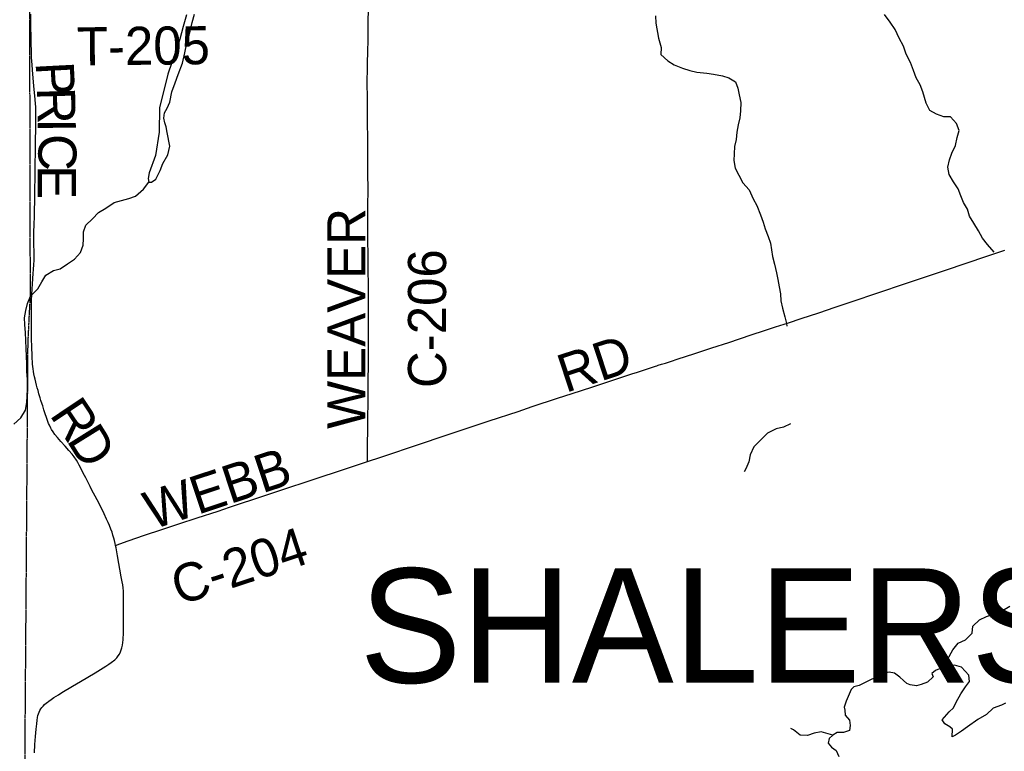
# Model space of a CAD drawing. Header units: feet. Extents: x 2113747 to 2516209, y 960708 to 1356798.
# Tile 121 of 253: x 2298881 to 2306634, y 1170927 to 1176686. Entities that reach past the tile are written whole.
import ezdxf

# ---------------------------------------------------------------- set-up
doc = ezdxf.new("R2010")
doc.units = ezdxf.units.FT
doc.header["$LTSCALE"] = 50
doc.header["$MEASUREMENT"] = 0
doc.linetypes.add('OhDOT_USTN3', pattern=[0.22, 0.165, -0.055])
for name, color, linetype in [('0_Xref', 7, 'Continuous'), ('GM_X_County_Road', 3, 'Continuous'), ('GM_X_County_Road_Text', 3, 'Continuous'), ('GM_X_Minor_Lake', 5, 'Continuous'), ('GM_X_Minor_River', 5, 'Continuous'), ('GM_X_Township', 251, 'OhDOT_USTN3'), ('GM_X_Township_Road', 4, 'Continuous'), ('GM_X_Township_Road_Text', 4, 'Continuous'), ('GM_X_Township_Text', 251, 'Continuous')]:
    doc.layers.add(name, color=color, linetype=linetype)
doc.styles.add('Styledgn030', font='dgn030.shx')
doc.styles.add('Styledgn031', font='dgn031.shx')

# ---------------------------------------------------------------- blocks, each defined once
blk = doc.blocks.new('POR')
at = {"layer": 'GM_X_County_Road', "flags": 128}
for points in [[(2301619.510924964, 1173208.349116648), (2301620.035858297, 1173270.848991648), (2301622.168399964, 1173530.034824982), (2301625.285191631, 1173693.879641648), (2301625.908549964, 1173818.354458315), (2301626.433483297, 1173995.552266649), (2301626.991224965, 1174067.697791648), (2301627.024033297, 1174294.206524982), (2301627.647391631, 1174431.968716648), (2301626.564716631, 1174546.830691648), (2301624.957108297, 1174766.712141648), (2301624.432174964, 1174819.205474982), (2301622.102783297, 1174966.646124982), (2301621.380999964, 1175048.568533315), (2301621.216958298, 1175195.976374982), (2301623.513541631, 1175369.499649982), (2301622.266824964, 1175457.852491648), (2301622.234016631, 1175566.119991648), (2301622.135591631, 1175661.264158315), (2301620.692024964, 1175759.623541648), (2301619.674966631, 1175867.956658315), (2301619.314074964, 1176005.784466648), (2301618.231399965, 1176087.772491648), (2301617.148724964, 1176169.858941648), (2301619.379691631, 1176327.502983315), (2301620.527983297, 1176360.212891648), (2301622.332441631, 1176419.202274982), (2301623.907241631, 1176540.396258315), (2301624.694641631, 1176612.574591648), (2301627.909858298, 1176822.449499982)], [(2301619.510924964, 1173208.349116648), (2301723.316491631, 1173241.846424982), (2302037.685941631, 1173346.931516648), (2302214.982174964, 1173406.839533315), (2302576.136308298, 1173527.213308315), (2302807.008549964, 1173602.672474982), (2302915.702558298, 1173639.942741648), (2303114.881949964, 1173706.149958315), (2303174.068183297, 1173725.769341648), (2303295.721483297, 1173765.172149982), (2303401.889249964, 1173799.456858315), (2303520.524183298, 1173837.908224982), (2303701.429333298, 1173897.258499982), (2303745.130033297, 1173911.234849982), (2303887.288541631, 1173958.413233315), (2303896.671724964, 1173961.530024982), (2303908.942041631, 1173965.368599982), (2303933.712333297, 1173973.472258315), (2303964.781824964, 1173983.281949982), (2303973.804116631, 1173985.972233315), (2304004.41429163, 1173994.928908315), (2304066.750124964, 1174015.073224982), (2304188.469041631, 1174054.738499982), (2304331.644608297, 1174102.212158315), (2304465.404183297, 1174146.175324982), (2304639.452391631, 1174204.344499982), (2304745.193649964, 1174239.285374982), (2304832.299774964, 1174268.189516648), (2304935.580408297, 1174300.735383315), (2305035.350549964, 1174333.740566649), (2305172.259724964, 1174379.409766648), (2305302.541616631, 1174423.602591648), (2305466.944174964, 1174479.278333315), (2305606.773291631, 1174526.423908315), (2305887.054883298, 1174619.501149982), (2306201.555566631, 1174724.323774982), (2306300.669541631, 1174759.133416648), (2306372.027666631, 1174783.641241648), (2306455.721724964, 1174812.217299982), (2306542.795041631, 1174841.055824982), (2306636.528449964, 1174870.944216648)], [(2299636.148749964, 1172546.178524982), (2299670.302224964, 1172559.761174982), (2299733.720733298, 1172583.186324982), (2299862.723099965, 1172627.411958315), (2300000.813374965, 1172673.770133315), (2300133.555891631, 1172718.520699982), (2300277.059541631, 1172765.206958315), (2300442.577583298, 1172818.487691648), (2300532.636458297, 1172849.491566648), (2300810.358999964, 1172939.812908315), (2300944.052958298, 1172985.318066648), (2301183.914683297, 1173064.747041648), (2301446.348541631, 1173149.523774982), (2301564.032033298, 1173190.468574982), (2301619.510924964, 1173208.349116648)]]:
    blk.add_lwpolyline(points, dxfattribs=at)
at = {"layer": 'GM_X_Minor_Lake'}
blk.add_line((2300140.899999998, 1176532.67), (2300047.099999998, 1176257.58), dxfattribs=at)
at = {"layer": 'GM_X_Minor_Lake', "flags": 128}
for points in [[(2300047.099999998, 1176257.58), (2299981.209999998, 1175992.72), (2299978.699999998, 1175800.45), (2299950.149999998, 1175615.98), (2299899.249999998, 1175479.4), (2299893.599999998, 1175435.3), (2299897.809999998, 1175407.29), (2299917.789999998, 1175407.45), (2299953.569999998, 1175431.76), (2299987.029999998, 1175498.1), (2300008.579999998, 1175554.35), (2300048.009999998, 1175622.74), (2300063.469999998, 1175690.95), (2300040.659999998, 1175798.92), (2300034.319999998, 1175842.93), (2300024.079999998, 1175874.89), (2300015.819999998, 1175910.88), (2300021.479999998, 1175952.98), (2300043.189999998, 1175989.19), (2300062.809999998, 1176035.41), (2300078.169999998, 1176117.63), (2300103.589999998, 1176187.92), (2300129.069999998, 1176254.21), (2300162.349999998, 1176342.59), (2300179.699999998, 1176424.83), (2300197.099999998, 1176501.07), (2300222.349999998, 1176595.38), (2300237.809999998, 1176663.6), (2300257.279999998, 1176729.84)], [(2300193.369999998, 1176725.34), (2300168.099999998, 1176633.02), (2300140.899999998, 1176532.67)], [(2306643.939999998, 1171305.46), (2306612.079999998, 1171291.2), (2306546.319999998, 1171266.66), (2306492.759999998, 1171216.19), (2306425.109999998, 1171177.63), (2306343.619999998, 1171120.93), (2306295.939999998, 1171084.53), (2306250.209999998, 1171054.14), (2306224.339999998, 1171041.93), (2306225.869999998, 1171102.02), (2306205.739999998, 1171119.89), (2306165.599999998, 1171143.61), (2306145.379999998, 1171173.5), (2306198.839999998, 1171237.98), (2306232.569999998, 1171268.28), (2306254.199999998, 1171314.5), (2306291.669999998, 1171378.87), (2306329.209999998, 1171433.23), (2306358.859999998, 1171475.5), (2306354.469999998, 1171525.53), (2306296.029999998, 1171589.17), (2306241.949999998, 1171604.78), (2306168.099999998, 1171594.2), (2306092.399999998, 1171563.58), (2306062.609999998, 1171539.33), (2306072.799999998, 1171513.38), (2306029.169999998, 1171470.99), (2305979.349999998, 1171452.59), (2305943.459999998, 1171442.3), (2305891.439999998, 1171449.91), (2305865.389999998, 1171459.73)], [(2305865.389999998, 1171459.73), (2305839.229999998, 1171483.56), (2305811.039999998, 1171511.38), (2305768.819999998, 1171543.1), (2305726.809999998, 1171548.78), (2305670.919999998, 1171540.35), (2305649.069999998, 1171524.16), (2305613.239999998, 1171505.86), (2305575.419999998, 1171487.55), (2305491.819999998, 1171444.86), (2305449.919999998, 1171434.53), (2305428.119999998, 1171412.33), (2305412.409999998, 1171376.17), (2305388.849999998, 1171321.92), (2305373.219999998, 1171275.73), (2305377.399999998, 1171251.74), (2305381.719999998, 1171211.73), (2305415.989999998, 1171171.94), (2305420.319999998, 1171129.91), (2305414.619999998, 1171091.82), (2305366.789999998, 1171075.43), (2305316.819999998, 1171075.06), (2305283.009999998, 1171054.77), (2305255.249999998, 1171026.53), (2305247.539999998, 1170990.42), (2305271.769999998, 1170958.56), (2305309.929999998, 1170932.82), (2305330.269999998, 1170886.92)]]:
    blk.add_lwpolyline(points, dxfattribs=at)
at = {"layer": 'GM_X_Minor_River', "flags": 128}
for points in [[(2303886.399999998, 1176715.59), (2303890.829999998, 1176659.55), (2303911.739999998, 1176539.55), (2303932.269999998, 1176467.6), (2303928.709999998, 1176411.5), (2303983.049999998, 1176361.85), (2304035.249999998, 1176330.2), (2304099.399999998, 1176304.67), (2304157.499999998, 1176285.07), (2304211.549999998, 1176273.48), (2304291.549999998, 1176264.07), (2304343.569999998, 1176256.46), (2304415.599999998, 1176244.99), (2304465.689999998, 1176227.36), (2304517.879999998, 1176197.71), (2304534.269999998, 1176145.76), (2304546.659999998, 1176093.79), (2304559.109999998, 1176033.8), (2304555.609999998, 1175969.69), (2304550.039999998, 1175913.57), (2304538.469999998, 1175859.42), (2304526.939999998, 1175799.25), (2304523.379999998, 1175743.14), (2304509.829999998, 1175686.96), (2304506.279999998, 1175628.86), (2304504.679999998, 1175576.77), (2304513.139999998, 1175516.75), (2304543.529999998, 1175462.92), (2304573.979999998, 1175401.06), (2304624.359999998, 1175347.37), (2304656.879999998, 1175275.53), (2304685.259999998, 1175223.68), (2304713.809999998, 1175149.8), (2304734.239999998, 1175091.87), (2304750.619999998, 1175039.94), (2304775.079999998, 1174978.04), (2304791.469999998, 1174926.09), (2304808.259999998, 1174822.08), (2304824.709999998, 1174762.12), (2304839.239999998, 1174692.14), (2304851.629999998, 1174640.16), (2304862.049999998, 1174584.18), (2304870.479999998, 1174528.16), (2304874.899999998, 1174472.12), (2304887.329999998, 1174416.14), (2304905.839999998, 1174348.19), (2304918.239999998, 1174294.22), (2304922.409999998, 1174272.22)], [(2306552.589999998, 1174855.42), (2306502.169999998, 1174915.12), (2306461.799999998, 1174966.89), (2306429.379999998, 1175024.71), (2306392.949999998, 1175084.51), (2306360.539999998, 1175140.34), (2306344.139999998, 1175194.29), (2306311.759999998, 1175248.11), (2306291.369999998, 1175300.03), (2306270.969999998, 1175353.95), (2306234.569999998, 1175409.74), (2306200.159999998, 1175467.55), (2306187.719999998, 1175525.55), (2306201.269999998, 1175581.72), (2306220.839999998, 1175635.94), (2306248.349999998, 1175696.24), (2306261.869999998, 1175758.42), (2306279.409999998, 1175814.63), (2306257.019999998, 1175868.53), (2306210.659999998, 1175920.25), (2306156.689999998, 1175921.84), (2306100.579999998, 1175941.43), (2306046.389999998, 1175971.06), (2306017.969999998, 1176028.93), (2305991.299999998, 1176118.85), (2305970.899999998, 1176172.76), (2305940.489999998, 1176228.6), (2305918.059999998, 1176286.51), (2305895.609999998, 1176348.43), (2305861.129999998, 1176414.24), (2305840.669999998, 1176476.17), (2305806.199999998, 1176540), (2305773.709999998, 1176607.84), (2305735.279999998, 1176667.63), (2305690.849999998, 1176727.37)], [(2298926.539999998, 1173613.43), (2298936.059999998, 1173673.59), (2298943.249999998, 1173777.78), (2298942.659999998, 1173853.88), (2298938.179999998, 1173915.92), (2298937.739999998, 1173972), (2298933.229999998, 1174040.05), (2298932.799999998, 1174094.12), (2298930.259999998, 1174164.19), (2298925.819999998, 1174222.24), (2298921.329999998, 1174286.28), (2298918.909999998, 1174340.34), (2298928.459999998, 1174396.49), (2298942.019999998, 1174452.66), (2298965.559999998, 1174508.91), (2299023.059999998, 1174567.44), (2299054.609999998, 1174621.75), (2299086.179999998, 1174674.07), (2299145.849999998, 1174710.57), (2299199.689999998, 1174725.01), (2299257.339999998, 1174763.5), (2299310.989999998, 1174801.97), (2299358.549999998, 1174854.41), (2299380.089999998, 1174910.64), (2299383.709999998, 1174960.74), (2299383.269999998, 1175016.82), (2299400.849999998, 1175069.02), (2299454.419999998, 1175117.49), (2299501.999999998, 1175167.93), (2299557.679999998, 1175202.41), (2299623.279999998, 1175246.97), (2299681.119999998, 1175261.43), (2299738.949999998, 1175277.9), (2299792.759999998, 1175296.34), (2299856.279999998, 1175350.9), (2299897.809999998, 1175407.29)], [(2306182.059999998, 1171596.2), (2306185.659999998, 1171648.41), (2306229.029999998, 1171724.84), (2306270.579999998, 1171779.23), (2306328.349999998, 1171803.7), (2306379.889999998, 1171856.16), (2306385.449999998, 1171912.27), (2306439.029999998, 1171960.75), (2306492.769999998, 1171989.19), (2306556.559999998, 1172009.7), (2306618.299999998, 1172036.2), (2306678.009999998, 1172068.7)], [(2298835.469999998, 1173502.59), (2298889.059999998, 1173551.07), (2298926.539999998, 1173613.43)], [(2304950.309999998, 1173505.41), (2304894.559999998, 1173478.95), (2304836.719999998, 1173464.5), (2304769.019999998, 1173431.93), (2304661.959999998, 1173322.98), (2304632.459999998, 1173260.67), (2304622.899999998, 1173204.52), (2304599.349999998, 1173150.27), (2304585.529999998, 1173128.14)], [(2305283.009999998, 1171054.77), (2305190.889999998, 1171080.1), (2305137.019999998, 1171069.68), (2305085.209999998, 1171051.26), (2305025.229999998, 1171054.8), (2304974.949999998, 1171096.47), (2304952.879999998, 1171106.32)]]:
    blk.add_lwpolyline(points, dxfattribs=at)
at = {"layer": 'GM_X_Township', "flags": 128}
blk.add_lwpolyline([(2298809.552371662, 1195370.559254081), (2299323.751343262, 1195370.349254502), (2300042.469905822, 1195361.869271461), (2303164.934510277, 1195327.765813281), (2305509.148972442, 1195320.509354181), (2308630.391721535, 1195310.220774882), (2313387.729105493, 1195294.539122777), (2318541.547387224, 1195277.550547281), (2322464.445061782, 1195264.619465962), (2323786.211051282, 1195265.080098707), (2328174.653641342, 1195266.609461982), (2328207.918533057, 1193014.615202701), (2328270.019257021, 1188810.468829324), (2328244.03023379, 1184236.391627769), (2328255.735384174, 1182375.384132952), (2328359.761746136, 1174454.686247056), (2328406.963701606, 1169147.714551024), (2328408.376027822, 1168988.925043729), (2328233.34529981, 1168990.140212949), (2325683.235568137, 1169007.844617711), (2325636.833735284, 1169001.657706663), (2325525.469336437, 1169000.110978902), (2322514.88788185, 1168974.462541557), (2318230.36721363, 1168931.33672589), (2313730.972370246, 1168875.470770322), (2311770.234993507, 1168874.931894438), (2309530.217540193, 1168866.870020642), (2299913.952437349, 1168806.127110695), (2299325.970550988, 1168799.366696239), (2298939.301504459, 1168800.085069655), (2298913.174567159, 1169574.758189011), (2298946.332272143, 1174137.999631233), (2298965.07823332, 1174519.167508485), (2298960.083371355, 1176941.611980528), (2298951.574551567, 1181068.281267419), (2298921.632701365, 1183253.882760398), (2298900.352900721, 1185554.379742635), (2298894.054567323, 1187465.165846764), (2298891.265178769, 1190227.111082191), (2298809.552371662, 1195370.559254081)], dxfattribs=at)
at = {"layer": 'GM_X_Township_Road', "flags": 128}
for points in [[(2298986.314091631, 1173937.711174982), (2298984.345591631, 1173954.705891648), (2298982.639558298, 1173973.341024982), (2298981.392841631, 1173990.302933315), (2298979.293108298, 1174021.241191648), (2298978.079199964, 1174052.573149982), (2298976.077891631, 1174097.487758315), (2298975.093641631, 1174122.094008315), (2298974.273433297, 1174163.202849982), (2298973.650074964, 1174196.667349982), (2298973.125141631, 1174231.017674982), (2298972.665824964, 1174262.349633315), (2298972.337741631, 1174296.667149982), (2298972.468974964, 1174323.799641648), (2298972.633016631, 1174366.614516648), (2298972.895483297, 1174428.983158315), (2298974.142199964, 1174474.750783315), (2298976.143508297, 1174522.224441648), (2298978.440091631, 1174566.286033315), (2298981.064758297, 1174604.146849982), (2298984.115933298, 1174647.683508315), (2298987.59361663, 1174688.529883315), (2298989.693349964, 1174720.485199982), (2298991.989933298, 1174758.017933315), (2298993.367883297, 1174789.185849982), (2298993.827199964, 1174814.513883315), (2298993.827199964, 1174845.255291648), (2298993.400691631, 1174872.387783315), (2298992.547674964, 1174902.210558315), (2298992.055549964, 1174922.551724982), (2298992.088358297, 1174954.638274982), (2298992.088358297, 1174974.552933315), (2298992.580483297, 1175017.466233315), (2298994.384941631, 1175069.008124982), (2298996.419058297, 1175142.531599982), (2298997.632966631, 1175196.829391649), (2298998.748449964, 1175247.288608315), (2298999.896741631, 1175307.098199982), (2299000.946608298, 1175366.350049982), (2299002.029283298, 1175425.601899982), (2299002.652641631, 1175479.899691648), (2299003.505658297, 1175558.902158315), (2299003.997783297, 1175632.950566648), (2299006.130324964, 1175754.735099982), (2299006.917724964, 1175806.867541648), (2299008.033208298, 1175879.275533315), (2299008.230058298, 1175915.495933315), (2299008.394099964, 1175955.554908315), (2299006.786491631, 1175996.138816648), (2299005.146074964, 1176025.206999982), (2299000.224824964, 1176086.657008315), (2298993.138224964, 1176163.461316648), (2298980.572633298, 1176292.398066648), (2298977.947966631, 1176330.291691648), (2298976.012274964, 1176358.244391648), (2298974.601516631, 1176387.870316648), (2298972.961099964, 1176445.481749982), (2298972.009658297, 1176489.904233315), (2298970.697324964, 1176550.796499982), (2298969.549033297, 1176627.633616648), (2298968.039849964, 1176730.192466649)], [(2299047.802546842, 1173687.173191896), (2299040.743116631, 1173710.283808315), (2299032.672266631, 1173739.712883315), (2299025.093541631, 1173768.190516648), (2299019.417699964, 1173787.678666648), (2299014.201174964, 1173809.036891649), (2299008.033208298, 1173833.249441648), (2299001.865241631, 1173856.510549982), (2298997.600158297, 1173875.506574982), (2298992.416441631, 1173899.226999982), (2298989.562116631, 1173915.368699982), (2298986.314091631, 1173937.711174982)], [(2299636.148749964, 1172546.178524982), (2299632.703874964, 1172564.026258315), (2299627.717008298, 1172585.351674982), (2299622.402058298, 1172605.889691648), (2299614.921758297, 1172629.019566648), (2299607.539883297, 1172652.313483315), (2299598.812866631, 1172674.819999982), (2299587.165908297, 1172703.461674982), (2299576.306349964, 1172728.067924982), (2299563.871991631, 1172755.364458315), (2299545.138433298, 1172796.046791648), (2299527.487549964, 1172834.366924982), (2299517.677858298, 1172853.855074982), (2299508.229058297, 1172872.654249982), (2299490.742216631, 1172905.167308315), (2299474.272433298, 1172935.711866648), (2299462.264583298, 1172957.759066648), (2299446.975899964, 1172988.270816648), (2299435.821066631, 1173010.514866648), (2299420.466766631, 1173042.010866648), (2299401.011424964, 1173079.674833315), (2299381.654508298, 1173117.437224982), (2299364.364516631, 1173151.164191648), (2299350.060083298, 1173179.248124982), (2299338.413124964, 1173201.000049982), (2299327.323908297, 1173218.454083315), (2299308.787199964, 1173246.013083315), (2299293.957833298, 1173266.682333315), (2299267.842399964, 1173295.684899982), (2299237.494691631, 1173329.444674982), (2299205.539374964, 1173364.713633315), (2299177.291399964, 1173398.342174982), (2299157.836058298, 1173421.504858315), (2299143.433199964, 1173440.993008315), (2299132.015899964, 1173459.628141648), (2299125.027724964, 1173471.800033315), (2299114.233783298, 1173493.125449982), (2299107.868966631, 1173507.528308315), (2299098.551399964, 1173530.855033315), (2299090.611783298, 1173554.050524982), (2299081.327024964, 1173583.020283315), (2299071.386099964, 1173614.745941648), (2299061.576408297, 1173646.209133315), (2299049.732599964, 1173680.854733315), (2299047.802546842, 1173687.173191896)], [(2299104.040207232, 1171317.564203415), (2299110.952949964, 1171322.722966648), (2299127.455541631, 1171334.993283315), (2299150.191716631, 1171350.183541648), (2299185.755949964, 1171372.722866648), (2299211.871383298, 1171388.667716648), (2299296.516883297, 1171438.733233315), (2299360.361899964, 1171476.364391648), (2299418.268608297, 1171510.911566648), (2299474.895791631, 1171544.671341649), (2299517.809091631, 1171570.819583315), (2299559.442866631, 1171596.180424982), (2299582.835208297, 1171611.764383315), (2299602.028083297, 1171624.920524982), (2299630.604141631, 1171647.427041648), (2299645.597549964, 1171662.387641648), (2299656.982041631, 1171677.381049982), (2299665.971524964, 1171691.160549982), (2299674.961008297, 1171710.353424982), (2299680.964933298, 1171725.937383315), (2299685.787758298, 1171742.702441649), (2299689.396674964, 1171761.304766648), (2299692.382233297, 1171782.269291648), (2299694.810049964, 1171803.266624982), (2299697.861224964, 1171862.026349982), (2299699.042324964, 1171893.161458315), (2299699.075133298, 1171962.091766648), (2299698.845474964, 1172052.019408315), (2299698.583008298, 1172124.525824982), (2299698.418966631, 1172167.045424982), (2299697.992458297, 1172188.666116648), (2299695.794299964, 1172214.190999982), (2299692.611891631, 1172236.959983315), (2299687.854683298, 1172261.861508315), (2299680.472808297, 1172301.067466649), (2299669.383591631, 1172360.942674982), (2299661.443974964, 1172405.201116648), (2299650.682841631, 1172465.109133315), (2299639.462391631, 1172528.068324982), (2299636.148749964, 1172546.178524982)], [(2298996.025358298, 1170915.604358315), (2299000.946608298, 1170980.368008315), (2299006.327174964, 1171044.147408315), (2299011.117191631, 1171101.037058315), (2299014.726108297, 1171144.015974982), (2299017.285158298, 1171170.984424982), (2299021.058116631, 1171193.753408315), (2299024.437374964, 1171209.370174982), (2299028.210333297, 1171222.427891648), (2299033.164391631, 1171236.371433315), (2299038.774616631, 1171249.101066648)], [(2299038.774616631, 1171249.101066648), (2299047.04231663, 1171260.813641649), (2299055.080358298, 1171271.541966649), (2299065.775874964, 1171283.517008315), (2299076.963516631, 1171295.328008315), (2299091.169524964, 1171307.959216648), (2299104.040207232, 1171317.564203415)]]:
    blk.add_lwpolyline(points, dxfattribs=at)
at = {"layer": 'GM_X_County_Road_Text', "char_height": 300.0000000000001, "attachment_point": 7, "line_spacing_factor": 0.8, "style": 'Styledgn030'}
for s, insert, rotation in [('{\\Fdgn000|c0;\\C256;WEAVER}', (2301603.130194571, 1173464.998170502), 90), ('{\\Fdgn000|c0;\\C256;C-206}', (2302242.406560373, 1173786.188932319), 90), ('{\\Fdgn000|c0;\\C256;RD}', (2303178.393667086, 1173747.07269989), 18.120683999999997), ('{\\Fdgn000|c0;\\C256;WEBB}', (2299922.544667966, 1172669.105609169), 18.285597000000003), ('{\\Fdgn000|c0;\\C256;C-204}', (2300137.073693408, 1172069.820178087), 18.088465)]:
    blk.add_mtext(s, dxfattribs=dict(at, insert=insert, rotation=rotation))
at = {"layer": 'GM_X_Township_Road_Text', "char_height": 300.0000000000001, "attachment_point": 7, "line_spacing_factor": 0.8, "style": 'Styledgn030'}
for s, insert, rotation in [('{\\Fdgn000|c0;\\C256;T-205}', (2299332.160113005, 1176321.342486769), 0.555716), ('{\\Fdgn000|c0;\\C256;P}', (2299005.558550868, 1176348.568862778), 272.966347), ('{\\Fdgn000|c0;\\C256;R}', (2299015.858040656, 1176150.865837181), 271.545738), ('{\\Fdgn000|c0;\\C256;I}', (2299022.442712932, 1175908.340921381), 270.327858), ('{\\Fdgn000|c0;\\C256;C}', (2299023.144732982, 1175786.113402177), 270.01562499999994), ('{\\Fdgn000|c0;\\C256;E}', (2299023.211864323, 1175539.763597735), 270), ('{\\Fdgn000|c0;\\C256;R}', (2299110.98796142, 1173576.14353432), 303.77018), ('{\\Fdgn000|c0;\\C256;D}', (2299244.853857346, 1173376.115918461), 301.935886)]:
    blk.add_mtext(s, dxfattribs=dict(at, insert=insert, rotation=rotation))
at = {"layer": 'GM_X_Township_Text', "insert": (2301556.291489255, 1171453.753100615), "char_height": 900.0000000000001, "attachment_point": 7, "rotation": 1e-05, "line_spacing_factor": 0.8, "style": 'Styledgn031'}
blk.add_mtext('{\\Fdgn000|c0;\\C256;SHALERSVILLE}', dxfattribs=at)

msp = doc.modelspace()

# ---------------------------------------------------------------- block references
at = {"layer": '0_Xref'}
msp.add_blockref('POR', (0, 0), dxfattribs=at)

doc.saveas('drawing.dxf')
